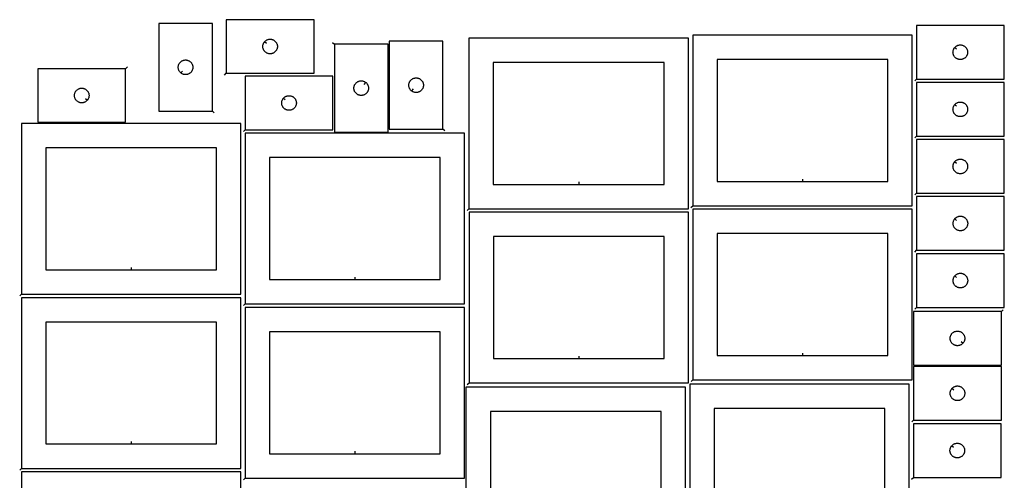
# Model space of a CAD drawing. Header units: millimetres. Extents: x 7 to 1243, y 8 to 2491.
# Tile 3 of 3: x 8 to 1219, y 1924 to 2491. Entities that reach past the tile are written whole.
import ezdxf

# ---------------------------------------------------------------- set-up
doc = ezdxf.new("R2010")
doc.units = ezdxf.units.MM
doc.layers.add('CUT', color=7, linetype='CONTINUOUS', true_color=0x000000)
doc.layers.add('LEADIN', color=1, linetype='CONTINUOUS', true_color=0xff0000)

msp = doc.modelspace()

# ---------------------------------------------------------------- linework, layer by layer
at = {"layer": 'CUT'}
for points in [[(245.12213, 2378.590845), (245.12213, 2486.590845), (179.12213, 2486.590845), (179.12213, 2378.590845)], [(262.137595, 2425.1839), (370.137595, 2425.1839), (370.137595, 2491.1839), (262.137595, 2491.1839)], [(1111.032706, 2418.123597), (1219.032706, 2418.123597), (1219.032706, 2484.123597), (1111.032706, 2484.123597)], [(835.858459, 2262.080063), (1105.858459, 2262.080063), (1105.858459, 2472.080063), (835.858459, 2472.080063)], [(309.184226, 2463.890382), (309.371037, 2464.118012), (309.773634, 2464.547861), (310.203483, 2464.950458), (310.658742, 2465.32408), (311.137463, 2465.667126), (311.637595, 2465.978129), (312.156997, 2466.255755), (312.693444, 2466.498816), (313.24464, 2466.706271), (313.808224, 2466.877232), (314.381782, 2467.010967), (314.962859, 2467.106904), (315.548967, 2467.16463), (316.137595, 2467.1839), (316.726223, 2467.16463), (317.312331, 2467.106904), (317.893408, 2467.010967), (318.466966, 2466.877232), (319.03055, 2466.706271), (319.581746, 2466.498816), (320.118193, 2466.255755), (320.637595, 2465.978129), (321.137727, 2465.667126), (321.616448, 2465.32408), (322.071707, 2464.950458), (322.501556, 2464.547861), (322.904153, 2464.118012), (323.277775, 2463.662753), (323.620821, 2463.184032), (323.931824, 2462.6839), (324.20945, 2462.164498), (324.452511, 2461.628051), (324.659966, 2461.076855), (324.830927, 2460.513271), (324.964662, 2459.939713), (325.060599, 2459.358636), (325.118325, 2458.772528), (325.137595, 2458.1839), (325.118325, 2457.595272), (325.060599, 2457.009164), (324.964662, 2456.428087), (324.830927, 2455.854528), (324.659966, 2455.290945), (324.452511, 2454.739749), (324.20945, 2454.203302), (323.931824, 2453.6839), (323.620821, 2453.183768), (323.277775, 2452.705047), (322.904153, 2452.249788), (322.501556, 2451.819939), (322.071707, 2451.417342), (321.616448, 2451.04372), (321.137727, 2450.700673), (320.637595, 2450.389671), (320.118193, 2450.112045), (319.581746, 2449.868984), (319.03055, 2449.661529), (318.466966, 2449.490567), (317.893408, 2449.356832), (317.312331, 2449.260896), (316.726223, 2449.20317), (316.137595, 2449.1839), (315.548967, 2449.20317), (314.962859, 2449.260896), (314.381782, 2449.356832), (313.808224, 2449.490567), (313.24464, 2449.661529), (312.693444, 2449.868984), (312.156997, 2450.112045), (311.637595, 2450.389671), (311.137463, 2450.700673), (310.658742, 2451.04372), (310.203483, 2451.417342), (309.773634, 2451.819939), (309.371037, 2452.249788), (308.997415, 2452.705047), (308.654368, 2453.183768), (308.343366, 2453.6839), (308.06574, 2454.203302), (307.822679, 2454.739749), (307.615224, 2455.290945), (307.444262, 2455.854528), (307.310527, 2456.428087), (307.214591, 2457.009164), (307.156865, 2457.595272), (307.137595, 2458.1839), (307.156865, 2458.772528), (307.214591, 2459.358636), (307.310527, 2459.939713), (307.444262, 2460.513271), (307.615224, 2461.076855), (307.822679, 2461.628051), (308.06574, 2462.164498), (308.343366, 2462.6839), (308.654368, 2463.184032), (308.997415, 2463.662753)], [(395.200555, 2460.937537), (395.200555, 2352.937537), (461.200555, 2352.937537), (461.200555, 2460.937537)], [(528.721556, 2356.559107), (528.721556, 2464.559107), (462.721556, 2464.559107), (462.721556, 2356.559107)], [(560.680084, 2258.484604), (830.680084, 2258.484604), (830.680084, 2468.484604), (560.680084, 2468.484604)], [(1158.079337, 2456.83008), (1158.266148, 2457.057709), (1158.668745, 2457.487558), (1159.098594, 2457.890155), (1159.553853, 2458.263777), (1160.032574, 2458.606824), (1160.532706, 2458.917826), (1161.052108, 2459.195452), (1161.588555, 2459.438513), (1162.139751, 2459.645968), (1162.703335, 2459.81693), (1163.276893, 2459.950665), (1163.85797, 2460.046601), (1164.444078, 2460.104327), (1165.032706, 2460.123597), (1165.621334, 2460.104327), (1166.207442, 2460.046601), (1166.788519, 2459.950665), (1167.362077, 2459.81693), (1167.925661, 2459.645968), (1168.476857, 2459.438513), (1169.013304, 2459.195452), (1169.532706, 2458.917826), (1170.032838, 2458.606824), (1170.511559, 2458.263777), (1170.966818, 2457.890155), (1171.396667, 2457.487558), (1171.799264, 2457.057709), (1172.172886, 2456.60245), (1172.515933, 2456.123729), (1172.826935, 2455.623597), (1173.104561, 2455.104195), (1173.347622, 2454.567748), (1173.555077, 2454.016552), (1173.726038, 2453.452969), (1173.859774, 2452.87941), (1173.95571, 2452.298333), (1174.013436, 2451.712225), (1174.032706, 2451.123597), (1174.013436, 2450.534969), (1173.95571, 2449.948861), (1173.859774, 2449.367784), (1173.726038, 2448.794226), (1173.555077, 2448.230642), (1173.347622, 2447.679446), (1173.104561, 2447.142999), (1172.826935, 2446.623597), (1172.515933, 2446.123465), (1172.172886, 2445.644744), (1171.799264, 2445.189485), (1171.396667, 2444.759636), (1170.966818, 2444.357039), (1170.511559, 2443.983417), (1170.032838, 2443.640371), (1169.532706, 2443.329369), (1169.013304, 2443.051742), (1168.476857, 2442.808681), (1167.925661, 2442.601226), (1167.362077, 2442.430265), (1166.788519, 2442.29653), (1166.207442, 2442.200593), (1165.621334, 2442.142867), (1165.032706, 2442.123597), (1164.444078, 2442.142867), (1163.85797, 2442.200593), (1163.276893, 2442.29653), (1162.703335, 2442.430265), (1162.139751, 2442.601226), (1161.588555, 2442.808681), (1161.052108, 2443.051742), (1160.532706, 2443.329369), (1160.032574, 2443.640371), (1159.553853, 2443.983417), (1159.098594, 2444.357039), (1158.668745, 2444.759636), (1158.266148, 2445.189485), (1157.892526, 2445.644744), (1157.549479, 2446.123465), (1157.238477, 2446.623597), (1156.960851, 2447.142999), (1156.71779, 2447.679446), (1156.510335, 2448.230642), (1156.339374, 2448.794226), (1156.205638, 2449.367784), (1156.109702, 2449.948861), (1156.051976, 2450.534969), (1156.032706, 2451.123597), (1156.051976, 2451.712225), (1156.109702, 2452.298333), (1156.205638, 2452.87941), (1156.339374, 2453.452969), (1156.510335, 2454.016552), (1156.71779, 2454.567748), (1156.960851, 2455.104195), (1157.238477, 2455.623597), (1157.549479, 2456.123729), (1157.892526, 2456.60245)], [(206.415647, 2425.637476), (206.188017, 2425.824287), (205.758169, 2426.226884), (205.355571, 2426.656732), (204.98195, 2427.111992), (204.638903, 2427.590713), (204.327901, 2428.090845), (204.050275, 2428.610247), (203.807214, 2429.146694), (203.599759, 2429.69789), (203.428797, 2430.261473), (203.295062, 2430.835032), (203.199126, 2431.416109), (203.141399, 2432.002217), (203.12213, 2432.590845), (203.141399, 2433.179473), (203.199126, 2433.765581), (203.295062, 2434.346658), (203.428797, 2434.920216), (203.599759, 2435.4838), (203.807214, 2436.034996), (204.050275, 2436.571443), (204.327901, 2437.090845), (204.638903, 2437.590977), (204.98195, 2438.069698), (205.355571, 2438.524957), (205.758169, 2438.954806), (206.188017, 2439.357403), (206.643277, 2439.731025), (207.121998, 2440.074071), (207.62213, 2440.385073), (208.141532, 2440.662699), (208.677979, 2440.905761), (209.229175, 2441.113216), (209.792758, 2441.284177), (210.366317, 2441.417912), (210.947394, 2441.513849), (211.533502, 2441.571575), (212.12213, 2441.590845), (212.710758, 2441.571575), (213.296865, 2441.513849), (213.877943, 2441.417912), (214.451501, 2441.284177), (215.015085, 2441.113216), (215.566281, 2440.905761), (216.102728, 2440.662699), (216.62213, 2440.385073), (217.122262, 2440.074071), (217.600983, 2439.731025), (218.056242, 2439.357403), (218.486091, 2438.954806), (218.888688, 2438.524957), (219.26231, 2438.069698), (219.605356, 2437.590977), (219.916358, 2437.090845), (220.193984, 2436.571443), (220.437046, 2436.034996), (220.644501, 2435.4838), (220.815462, 2434.920216), (220.949197, 2434.346658), (221.045133, 2433.765581), (221.10286, 2433.179473), (221.12213, 2432.590845), (221.10286, 2432.002217), (221.045133, 2431.416109), (220.949197, 2430.835032), (220.815462, 2430.261473), (220.644501, 2429.69789), (220.437046, 2429.146694), (220.193984, 2428.610247), (219.916358, 2428.090845), (219.605356, 2427.590713), (219.26231, 2427.111992), (218.888688, 2426.656732), (218.486091, 2426.226884), (218.056242, 2425.824287), (217.600983, 2425.450665), (217.122262, 2425.107618), (216.62213, 2424.796616), (216.102728, 2424.51899), (215.566281, 2424.275929), (215.015085, 2424.068474), (214.451501, 2423.897512), (213.877943, 2423.763777), (213.296865, 2423.667841), (212.710758, 2423.610114), (212.12213, 2423.590845), (211.533502, 2423.610114), (210.947394, 2423.667841), (210.366317, 2423.763777), (209.792758, 2423.897512), (209.229175, 2424.068474), (208.677979, 2424.275929), (208.141532, 2424.51899), (207.62213, 2424.796616), (207.121998, 2425.107618), (206.643277, 2425.450665)], [(695.680084, 2288.484604), (800.680084, 2288.484604), (800.680084, 2438.484604), (590.680084, 2438.484604), (590.680084, 2288.484604)], [(970.858459, 2292.080063), (1075.858459, 2292.080063), (1075.858459, 2442.080063), (865.858459, 2442.080063), (865.858459, 2292.080063)], [(138.474339, 2430.887211), (30.474339, 2430.887211), (30.474339, 2364.887211), (138.474339, 2364.887211)], [(285.419089, 2355.670716), (393.419089, 2355.670716), (393.419089, 2421.670716), (285.419089, 2421.670716)], [(433.907038, 2413.890906), (434.134668, 2413.704095), (434.564516, 2413.301498), (434.967113, 2412.871649), (435.340735, 2412.41639), (435.683782, 2411.937669), (435.994784, 2411.437537), (436.27241, 2410.918135), (436.515471, 2410.381688), (436.722926, 2409.830492), (436.893888, 2409.266908), (437.027623, 2408.69335), (437.123559, 2408.112273), (437.181286, 2407.526165), (437.200555, 2406.937537), (437.181286, 2406.348909), (437.123559, 2405.762801), (437.027623, 2405.181724), (436.893888, 2404.608165), (436.722926, 2404.044582), (436.515471, 2403.493386), (436.27241, 2402.956939), (435.994784, 2402.437537), (435.683782, 2401.937405), (435.340735, 2401.458684), (434.967113, 2401.003425), (434.564516, 2400.573576), (434.134668, 2400.170979), (433.679408, 2399.797357), (433.200687, 2399.45431), (432.700555, 2399.143308), (432.181153, 2398.865682), (431.644706, 2398.622621), (431.09351, 2398.415166), (430.529927, 2398.244204), (429.956368, 2398.110469), (429.375291, 2398.014533), (428.789183, 2397.956807), (428.200555, 2397.937537), (427.611927, 2397.956807), (427.025819, 2398.014533), (426.444742, 2398.110469), (425.871184, 2398.244204), (425.3076, 2398.415166), (424.756404, 2398.622621), (424.219957, 2398.865682), (423.700555, 2399.143308), (423.200423, 2399.45431), (422.721702, 2399.797357), (422.266443, 2400.170979), (421.836594, 2400.573576), (421.433997, 2401.003425), (421.060375, 2401.458684), (420.717329, 2401.937405), (420.406327, 2402.437537), (420.128701, 2402.956939), (419.885639, 2403.493386), (419.678184, 2404.044582), (419.507223, 2404.608165), (419.373488, 2405.181724), (419.277551, 2405.762801), (419.219825, 2406.348909), (419.200555, 2406.937537), (419.219825, 2407.526165), (419.277551, 2408.112273), (419.373488, 2408.69335), (419.507223, 2409.266908), (419.678184, 2409.830492), (419.885639, 2410.381688), (420.128701, 2410.918135), (420.406327, 2411.437537), (420.717329, 2411.937669), (421.060375, 2412.41639), (421.433997, 2412.871649), (421.836594, 2413.301498), (422.266443, 2413.704095), (422.721702, 2414.077717), (423.200423, 2414.420763), (423.700555, 2414.731766), (424.219957, 2415.009392), (424.756404, 2415.252453), (425.3076, 2415.459908), (425.871184, 2415.630869), (426.444742, 2415.764604), (427.025819, 2415.860541), (427.611927, 2415.918267), (428.200555, 2415.937537), (428.789183, 2415.918267), (429.375291, 2415.860541), (429.956368, 2415.764604), (430.529927, 2415.630869), (431.09351, 2415.459908), (431.644706, 2415.252453), (432.181153, 2415.009392), (432.700555, 2414.731766), (433.200687, 2414.420763), (433.679408, 2414.077717)], [(490.015073, 2403.605737), (489.787444, 2403.792548), (489.357595, 2404.195145), (488.954998, 2404.624994), (488.581376, 2405.080254), (488.23833, 2405.558974), (487.927327, 2406.059107), (487.649701, 2406.578508), (487.40664, 2407.114956), (487.199185, 2407.666151), (487.028224, 2408.229735), (486.894488, 2408.803294), (486.798552, 2409.384371), (486.740826, 2409.970478), (486.721556, 2410.559107), (486.740826, 2411.147735), (486.798552, 2411.733842), (486.894488, 2412.314919), (487.028224, 2412.888478), (487.199185, 2413.452062), (487.40664, 2414.003257), (487.649701, 2414.539705), (487.927327, 2415.059107), (488.23833, 2415.559239), (488.581376, 2416.037959), (488.954998, 2416.493219), (489.357595, 2416.923068), (489.787444, 2417.325665), (490.242703, 2417.699287), (490.721424, 2418.042333), (491.221556, 2418.353335), (491.740958, 2418.630961), (492.277405, 2418.874022), (492.828601, 2419.081478), (493.392185, 2419.252439), (493.965743, 2419.386174), (494.54682, 2419.48211), (495.132928, 2419.539837), (495.721556, 2419.559107), (496.310184, 2419.539837), (496.896292, 2419.48211), (497.477369, 2419.386174), (498.050927, 2419.252439), (498.614511, 2419.081478), (499.165707, 2418.874022), (499.702154, 2418.630961), (500.221556, 2418.353335), (500.721688, 2418.042333), (501.200409, 2417.699287), (501.655668, 2417.325665), (502.085517, 2416.923068), (502.488114, 2416.493219), (502.861736, 2416.037959), (503.204783, 2415.559239), (503.515785, 2415.059107), (503.793411, 2414.539705), (504.036472, 2414.003257), (504.243927, 2413.452062), (504.414888, 2412.888478), (504.548624, 2412.314919), (504.64456, 2411.733842), (504.702286, 2411.147735), (504.721556, 2410.559107), (504.702286, 2409.970478), (504.64456, 2409.384371), (504.548624, 2408.803294), (504.414888, 2408.229735), (504.243927, 2407.666151), (504.036472, 2407.114956), (503.793411, 2406.578508), (503.515785, 2406.059107), (503.204783, 2405.558974), (502.861736, 2405.080254), (502.488114, 2404.624994), (502.085517, 2404.195145), (501.655668, 2403.792548), (501.200409, 2403.418926), (500.721688, 2403.07588), (500.221556, 2402.764878), (499.702154, 2402.487252), (499.165707, 2402.244191), (498.614511, 2402.036735), (498.050927, 2401.865774), (497.477369, 2401.732039), (496.896292, 2401.636103), (496.310184, 2401.578376), (495.721556, 2401.559107), (495.132928, 2401.578376), (494.54682, 2401.636103), (493.965743, 2401.732039), (493.392185, 2401.865774), (492.828601, 2402.036735), (492.277405, 2402.244191), (491.740958, 2402.487252), (491.221556, 2402.764878), (490.721424, 2403.07588), (490.242703, 2403.418926)], [(1111.032706, 2347.849183), (1219.032706, 2347.849183), (1219.032706, 2413.849183), (1111.032706, 2413.849183)], [(91.427708, 2392.180728), (91.240898, 2391.953099), (90.8383, 2391.52325), (90.408452, 2391.120653), (89.953192, 2390.747031), (89.474471, 2390.403984), (88.974339, 2390.092982), (88.454938, 2389.815356), (87.91849, 2389.572295), (87.367294, 2389.36484), (86.803711, 2389.193879), (86.230152, 2389.060143), (85.649075, 2388.964207), (85.062967, 2388.906481), (84.474339, 2388.887211), (83.885711, 2388.906481), (83.299604, 2388.964207), (82.718526, 2389.060143), (82.144968, 2389.193879), (81.581384, 2389.36484), (81.030188, 2389.572295), (80.493741, 2389.815356), (79.974339, 2390.092982), (79.474207, 2390.403984), (78.995486, 2390.747031), (78.540227, 2391.120653), (78.110378, 2391.52325), (77.707781, 2391.953099), (77.334159, 2392.408358), (76.991113, 2392.887079), (76.680111, 2393.387211), (76.402485, 2393.906613), (76.159424, 2394.44306), (75.951968, 2394.994256), (75.781007, 2395.55784), (75.647272, 2396.131398), (75.551336, 2396.712475), (75.493609, 2397.298583), (75.474339, 2397.887211), (75.493609, 2398.475839), (75.551336, 2399.061947), (75.647272, 2399.643024), (75.781007, 2400.216582), (75.951968, 2400.780166), (76.159424, 2401.331362), (76.402485, 2401.867809), (76.680111, 2402.387211), (76.991113, 2402.887343), (77.334159, 2403.366064), (77.707781, 2403.821323), (78.110378, 2404.251172), (78.540227, 2404.653769), (78.995486, 2405.027391), (79.474207, 2405.370437), (79.974339, 2405.68144), (80.493741, 2405.959066), (81.030188, 2406.202127), (81.581384, 2406.409582), (82.144968, 2406.580543), (82.718526, 2406.714279), (83.299604, 2406.810215), (83.885711, 2406.867941), (84.474339, 2406.887211), (85.062967, 2406.867941), (85.649075, 2406.810215), (86.230152, 2406.714279), (86.803711, 2406.580543), (87.367294, 2406.409582), (87.91849, 2406.202127), (88.454938, 2405.959066), (88.974339, 2405.68144), (89.474471, 2405.370437), (89.953192, 2405.027391), (90.408452, 2404.653769), (90.8383, 2404.251172), (91.240898, 2403.821323), (91.614519, 2403.366064), (91.957566, 2402.887343), (92.268568, 2402.387211), (92.546194, 2401.867809), (92.789255, 2401.331362), (92.99671, 2400.780166), (93.167672, 2400.216582), (93.301407, 2399.643024), (93.397343, 2399.061947), (93.45507, 2398.475839), (93.474339, 2397.887211), (93.45507, 2397.298583), (93.397343, 2396.712475), (93.301407, 2396.131398), (93.167672, 2395.55784), (92.99671, 2394.994256), (92.789255, 2394.44306), (92.546194, 2393.906613), (92.268568, 2393.387211), (91.957566, 2392.887079), (91.614519, 2392.408358)], [(332.46572, 2394.377199), (332.652531, 2394.604829), (333.055128, 2395.034677), (333.484977, 2395.437275), (333.940236, 2395.810896), (334.418957, 2396.153943), (334.919089, 2396.464945), (335.438491, 2396.742571), (335.974938, 2396.985632), (336.526134, 2397.193087), (337.089718, 2397.364049), (337.663276, 2397.497784), (338.244353, 2397.59372), (338.830461, 2397.651447), (339.419089, 2397.670716), (340.007717, 2397.651447), (340.593825, 2397.59372), (341.174902, 2397.497784), (341.74846, 2397.364049), (342.312044, 2397.193087), (342.86324, 2396.985632), (343.399687, 2396.742571), (343.919089, 2396.464945), (344.419221, 2396.153943), (344.897942, 2395.810896), (345.353201, 2395.437275), (345.78305, 2395.034677), (346.185647, 2394.604829), (346.559269, 2394.149569), (346.902316, 2393.670848), (347.213318, 2393.170716), (347.490944, 2392.651315), (347.734005, 2392.114867), (347.94146, 2391.563671), (348.112422, 2391.000088), (348.246157, 2390.426529), (348.342093, 2389.845452), (348.399819, 2389.259344), (348.419089, 2388.670716), (348.399819, 2388.082088), (348.342093, 2387.495981), (348.246157, 2386.914903), (348.112422, 2386.341345), (347.94146, 2385.777761), (347.734005, 2385.226565), (347.490944, 2384.690118), (347.213318, 2384.170716), (346.902316, 2383.670584), (346.559269, 2383.191863), (346.185647, 2382.736604), (345.78305, 2382.306755), (345.353201, 2381.904158), (344.897942, 2381.530536), (344.419221, 2381.18749), (343.919089, 2380.876488), (343.399687, 2380.598862), (342.86324, 2380.3558), (342.312044, 2380.148345), (341.74846, 2379.977384), (341.174902, 2379.843649), (340.593825, 2379.747713), (340.007717, 2379.689986), (339.419089, 2379.670716), (338.830461, 2379.689986), (338.244353, 2379.747713), (337.663276, 2379.843649), (337.089718, 2379.977384), (336.526134, 2380.148345), (335.974938, 2380.3558), (335.438491, 2380.598862), (334.919089, 2380.876488), (334.418957, 2381.18749), (333.940236, 2381.530536), (333.484977, 2381.904158), (333.055128, 2382.306755), (332.652531, 2382.736604), (332.278909, 2383.191863), (331.935863, 2383.670584), (331.62486, 2384.170716), (331.347234, 2384.690118), (331.104173, 2385.226565), (330.896718, 2385.777761), (330.725757, 2386.341345), (330.592022, 2386.914903), (330.496085, 2387.495981), (330.438359, 2388.082088), (330.419089, 2388.670716), (330.438359, 2389.259344), (330.496085, 2389.845452), (330.592022, 2390.426529), (330.725757, 2391.000088), (330.896718, 2391.563671), (331.104173, 2392.114867), (331.347234, 2392.651315), (331.62486, 2393.170716), (331.935863, 2393.670848), (332.278909, 2394.149569)], [(1158.079337, 2386.555666), (1158.266148, 2386.783295), (1158.668745, 2387.213144), (1159.098594, 2387.615741), (1159.553853, 2387.989363), (1160.032574, 2388.33241), (1160.532706, 2388.643412), (1161.052108, 2388.921038), (1161.588555, 2389.164099), (1162.139751, 2389.371554), (1162.703335, 2389.542516), (1163.276893, 2389.676251), (1163.85797, 2389.772187), (1164.444078, 2389.829913), (1165.032706, 2389.849183), (1165.621334, 2389.829913), (1166.207442, 2389.772187), (1166.788519, 2389.676251), (1167.362077, 2389.542516), (1167.925661, 2389.371554), (1168.476857, 2389.164099), (1169.013304, 2388.921038), (1169.532706, 2388.643412), (1170.032838, 2388.33241), (1170.511559, 2387.989363), (1170.966818, 2387.615741), (1171.396667, 2387.213144), (1171.799264, 2386.783295), (1172.172886, 2386.328036), (1172.515933, 2385.849315), (1172.826935, 2385.349183), (1173.104561, 2384.829781), (1173.347622, 2384.293334), (1173.555077, 2383.742138), (1173.726038, 2383.178554), (1173.859774, 2382.604996), (1173.95571, 2382.023919), (1174.013436, 2381.437811), (1174.032706, 2380.849183), (1174.013436, 2380.260555), (1173.95571, 2379.674447), (1173.859774, 2379.09337), (1173.726038, 2378.519812), (1173.555077, 2377.956228), (1173.347622, 2377.405032), (1173.104561, 2376.868585), (1172.826935, 2376.349183), (1172.515933, 2375.849051), (1172.172886, 2375.37033), (1171.799264, 2374.915071), (1171.396667, 2374.485222), (1170.966818, 2374.082625), (1170.511559, 2373.709003), (1170.032838, 2373.365957), (1169.532706, 2373.054954), (1169.013304, 2372.777328), (1168.476857, 2372.534267), (1167.925661, 2372.326812), (1167.362077, 2372.155851), (1166.788519, 2372.022116), (1166.207442, 2371.926179), (1165.621334, 2371.868453), (1165.032706, 2371.849183), (1164.444078, 2371.868453), (1163.85797, 2371.926179), (1163.276893, 2372.022116), (1162.703335, 2372.155851), (1162.139751, 2372.326812), (1161.588555, 2372.534267), (1161.052108, 2372.777328), (1160.532706, 2373.054954), (1160.032574, 2373.365957), (1159.553853, 2373.709003), (1159.098594, 2374.082625), (1158.668745, 2374.485222), (1158.266148, 2374.915071), (1157.892526, 2375.37033), (1157.549479, 2375.849051), (1157.238477, 2376.349183), (1156.960851, 2376.868585), (1156.71779, 2377.405032), (1156.510335, 2377.956228), (1156.339374, 2378.519812), (1156.205638, 2379.09337), (1156.109702, 2379.674447), (1156.051976, 2380.260555), (1156.032706, 2380.849183), (1156.051976, 2381.437811), (1156.109702, 2382.023919), (1156.205638, 2382.604996), (1156.339374, 2383.178554), (1156.510335, 2383.742138), (1156.71779, 2384.293334), (1156.960851, 2384.829781), (1157.238477, 2385.349183), (1157.549479, 2385.849315), (1157.892526, 2386.328036)], [(10.276703, 2153.371811), (280.276703, 2153.371811), (280.276703, 2363.371811), (10.276703, 2363.371811)], [(285.419098, 2141.396469), (555.419098, 2141.396469), (555.419098, 2351.396469), (285.419098, 2351.396469)], [(1111.032706, 2277.574769), (1219.032706, 2277.574769), (1219.032706, 2343.574769), (1111.032706, 2343.574769)], [(145.276703, 2183.371811), (250.276703, 2183.371811), (250.276703, 2333.371811), (40.276703, 2333.371811), (40.276703, 2183.371811)], [(420.419098, 2171.396469), (525.419098, 2171.396469), (525.419098, 2321.396469), (315.419098, 2321.396469), (315.419098, 2171.396469)], [(1158.079337, 2316.281252), (1158.266148, 2316.508881), (1158.668745, 2316.93873), (1159.098594, 2317.341327), (1159.553853, 2317.714949), (1160.032574, 2318.057996), (1160.532706, 2318.368998), (1161.052108, 2318.646624), (1161.588555, 2318.889685), (1162.139751, 2319.09714), (1162.703335, 2319.268101), (1163.276893, 2319.401837), (1163.85797, 2319.497773), (1164.444078, 2319.555499), (1165.032706, 2319.574769), (1165.621334, 2319.555499), (1166.207442, 2319.497773), (1166.788519, 2319.401837), (1167.362077, 2319.268101), (1167.925661, 2319.09714), (1168.476857, 2318.889685), (1169.013304, 2318.646624), (1169.532706, 2318.368998), (1170.032838, 2318.057996), (1170.511559, 2317.714949), (1170.966818, 2317.341327), (1171.396667, 2316.93873), (1171.799264, 2316.508881), (1172.172886, 2316.053622), (1172.515933, 2315.574901), (1172.826935, 2315.074769), (1173.104561, 2314.555367), (1173.347622, 2314.01892), (1173.555077, 2313.467724), (1173.726038, 2312.90414), (1173.859774, 2312.330582), (1173.95571, 2311.749505), (1174.013436, 2311.163397), (1174.032706, 2310.574769), (1174.013436, 2309.986141), (1173.95571, 2309.400033), (1173.859774, 2308.818956), (1173.726038, 2308.245398), (1173.555077, 2307.681814), (1173.347622, 2307.130618), (1173.104561, 2306.594171), (1172.826935, 2306.074769), (1172.515933, 2305.574637), (1172.172886, 2305.095916), (1171.799264, 2304.640657), (1171.396667, 2304.210808), (1170.966818, 2303.808211), (1170.511559, 2303.434589), (1170.032838, 2303.091543), (1169.532706, 2302.78054), (1169.013304, 2302.502914), (1168.476857, 2302.259853), (1167.925661, 2302.052398), (1167.362077, 2301.881437), (1166.788519, 2301.747702), (1166.207442, 2301.651765), (1165.621334, 2301.594039), (1165.032706, 2301.574769), (1164.444078, 2301.594039), (1163.85797, 2301.651765), (1163.276893, 2301.747702), (1162.703335, 2301.881437), (1162.139751, 2302.052398), (1161.588555, 2302.259853), (1161.052108, 2302.502914), (1160.532706, 2302.78054), (1160.032574, 2303.091543), (1159.553853, 2303.434589), (1159.098594, 2303.808211), (1158.668745, 2304.210808), (1158.266148, 2304.640657), (1157.892526, 2305.095916), (1157.549479, 2305.574637), (1157.238477, 2306.074769), (1156.960851, 2306.594171), (1156.71779, 2307.130618), (1156.510335, 2307.681814), (1156.339374, 2308.245398), (1156.205638, 2308.818956), (1156.109702, 2309.400033), (1156.051976, 2309.986141), (1156.032706, 2310.574769), (1156.051976, 2311.163397), (1156.109702, 2311.749505), (1156.205638, 2312.330582), (1156.339374, 2312.90414), (1156.510335, 2313.467724), (1156.71779, 2314.01892), (1156.960851, 2314.555367), (1157.238477, 2315.074769), (1157.549479, 2315.574901), (1157.892526, 2316.053622)], [(1111.14318, 2207.404847), (1219.14318, 2207.404847), (1219.14318, 2273.404847), (1111.14318, 2273.404847)], [(560.814422, 2044.287582), (830.814422, 2044.287582), (830.814422, 2254.287582), (560.814422, 2254.287582)], [(835.992798, 2047.883041), (1105.992798, 2047.883041), (1105.992798, 2257.883041), (835.992798, 2257.883041)], [(1158.18981, 2246.11133), (1158.376621, 2246.338959), (1158.779219, 2246.768808), (1159.209067, 2247.171405), (1159.664327, 2247.545027), (1160.143048, 2247.888074), (1160.64318, 2248.199076), (1161.162581, 2248.476702), (1161.699029, 2248.719763), (1162.250224, 2248.927218), (1162.813808, 2249.09818), (1163.387367, 2249.231915), (1163.968444, 2249.327851), (1164.554551, 2249.385577), (1165.14318, 2249.404847), (1165.731808, 2249.385577), (1166.317915, 2249.327851), (1166.898993, 2249.231915), (1167.472551, 2249.09818), (1168.036135, 2248.927218), (1168.587331, 2248.719763), (1169.123778, 2248.476702), (1169.64318, 2248.199076), (1170.143312, 2247.888074), (1170.622033, 2247.545027), (1171.077292, 2247.171405), (1171.507141, 2246.768808), (1171.909738, 2246.338959), (1172.28336, 2245.8837), (1172.626406, 2245.404979), (1172.937408, 2244.904847), (1173.215034, 2244.385445), (1173.458095, 2243.848998), (1173.665551, 2243.297802), (1173.836512, 2242.734219), (1173.970247, 2242.16066), (1174.066183, 2241.579583), (1174.12391, 2240.993475), (1174.14318, 2240.404847), (1174.12391, 2239.816219), (1174.066183, 2239.230111), (1173.970247, 2238.649034), (1173.836512, 2238.075476), (1173.665551, 2237.511892), (1173.458095, 2236.960696), (1173.215034, 2236.424249), (1172.937408, 2235.904847), (1172.626406, 2235.404715), (1172.28336, 2234.925994), (1171.909738, 2234.470735), (1171.507141, 2234.040886), (1171.077292, 2233.638289), (1170.622033, 2233.264667), (1170.143312, 2232.921621), (1169.64318, 2232.610619), (1169.123778, 2232.332992), (1168.587331, 2232.089931), (1168.036135, 2231.882476), (1167.472551, 2231.711515), (1166.898993, 2231.57778), (1166.317915, 2231.481843), (1165.731808, 2231.424117), (1165.14318, 2231.404847), (1164.554551, 2231.424117), (1163.968444, 2231.481843), (1163.387367, 2231.57778), (1162.813808, 2231.711515), (1162.250224, 2231.882476), (1161.699029, 2232.089931), (1161.162581, 2232.332992), (1160.64318, 2232.610619), (1160.143048, 2232.921621), (1159.664327, 2233.264667), (1159.209067, 2233.638289), (1158.779219, 2234.040886), (1158.376621, 2234.470735), (1158.003, 2234.925994), (1157.659953, 2235.404715), (1157.348951, 2235.904847), (1157.071325, 2236.424249), (1156.828264, 2236.960696), (1156.620808, 2237.511892), (1156.449847, 2238.075476), (1156.316112, 2238.649034), (1156.220176, 2239.230111), (1156.162449, 2239.816219), (1156.14318, 2240.404847), (1156.162449, 2240.993475), (1156.220176, 2241.579583), (1156.316112, 2242.16066), (1156.449847, 2242.734219), (1156.620808, 2243.297802), (1156.828264, 2243.848998), (1157.071325, 2244.385445), (1157.348951, 2244.904847), (1157.659953, 2245.404979), (1158.003, 2245.8837)], [(695.814422, 2074.287582), (800.814422, 2074.287582), (800.814422, 2224.287582), (590.814422, 2224.287582), (590.814422, 2074.287582)], [(970.992798, 2077.883041), (1075.992798, 2077.883041), (1075.992798, 2227.883041), (865.992798, 2227.883041), (865.992798, 2077.883041)], [(1111.14318, 2137.130433), (1219.14318, 2137.130433), (1219.14318, 2203.130433), (1111.14318, 2203.130433)], [(1158.18981, 2175.836916), (1158.376621, 2176.064545), (1158.779219, 2176.494394), (1159.209067, 2176.896991), (1159.664327, 2177.270613), (1160.143048, 2177.61366), (1160.64318, 2177.924662), (1161.162581, 2178.202288), (1161.699029, 2178.445349), (1162.250224, 2178.652804), (1162.813808, 2178.823766), (1163.387367, 2178.957501), (1163.968444, 2179.053437), (1164.554551, 2179.111163), (1165.14318, 2179.130433), (1165.731808, 2179.111163), (1166.317915, 2179.053437), (1166.898993, 2178.957501), (1167.472551, 2178.823766), (1168.036135, 2178.652804), (1168.587331, 2178.445349), (1169.123778, 2178.202288), (1169.64318, 2177.924662), (1170.143312, 2177.61366), (1170.622033, 2177.270613), (1171.077292, 2176.896991), (1171.507141, 2176.494394), (1171.909738, 2176.064545), (1172.28336, 2175.609286), (1172.626406, 2175.130565), (1172.937408, 2174.630433), (1173.215034, 2174.111031), (1173.458095, 2173.574584), (1173.665551, 2173.023388), (1173.836512, 2172.459804), (1173.970247, 2171.886246), (1174.066183, 2171.305169), (1174.12391, 2170.719061), (1174.14318, 2170.130433), (1174.12391, 2169.541805), (1174.066183, 2168.955697), (1173.970247, 2168.37462), (1173.836512, 2167.801062), (1173.665551, 2167.237478), (1173.458095, 2166.686282), (1173.215034, 2166.149835), (1172.937408, 2165.630433), (1172.626406, 2165.130301), (1172.28336, 2164.65158), (1171.909738, 2164.196321), (1171.507141, 2163.766472), (1171.077292, 2163.363875), (1170.622033, 2162.990253), (1170.143312, 2162.647207), (1169.64318, 2162.336204), (1169.123778, 2162.058578), (1168.587331, 2161.815517), (1168.036135, 2161.608062), (1167.472551, 2161.437101), (1166.898993, 2161.303366), (1166.317915, 2161.207429), (1165.731808, 2161.149703), (1165.14318, 2161.130433), (1164.554551, 2161.149703), (1163.968444, 2161.207429), (1163.387367, 2161.303366), (1162.813808, 2161.437101), (1162.250224, 2161.608062), (1161.699029, 2161.815517), (1161.162581, 2162.058578), (1160.64318, 2162.336204), (1160.143048, 2162.647207), (1159.664327, 2162.990253), (1159.209067, 2163.363875), (1158.779219, 2163.766472), (1158.376621, 2164.196321), (1158.003, 2164.65158), (1157.659953, 2165.130301), (1157.348951, 2165.630433), (1157.071325, 2166.149835), (1156.828264, 2166.686282), (1156.620808, 2167.237478), (1156.449847, 2167.801062), (1156.316112, 2168.37462), (1156.220176, 2168.955697), (1156.162449, 2169.541805), (1156.14318, 2170.130433), (1156.162449, 2170.719061), (1156.220176, 2171.305169), (1156.316112, 2171.886246), (1156.449847, 2172.459804), (1156.620808, 2173.023388), (1156.828264, 2173.574584), (1157.071325, 2174.111031), (1157.348951, 2174.630433), (1157.659953, 2175.130565), (1158.003, 2175.609286)], [(10.276703, 1939.069687), (280.276703, 1939.069687), (280.276703, 2149.069687), (10.276703, 2149.069687)], [(285.419098, 1927.094467), (555.419098, 1927.094467), (555.419098, 2137.094467), (285.419098, 2137.094467)], [(1215.521733, 2131.978764), (1107.521733, 2131.978764), (1107.521733, 2065.978764), (1215.521733, 2065.978764)], [(145.276703, 1969.069687), (250.276703, 1969.069687), (250.276703, 2119.069687), (40.276703, 2119.069687), (40.276703, 1969.069687)], [(1168.475102, 2093.272281), (1168.288291, 2093.044651), (1167.885694, 2092.614803), (1167.455845, 2092.212205), (1167.000586, 2091.838584), (1166.521865, 2091.495537), (1166.021733, 2091.184535), (1165.502331, 2090.906909), (1164.965884, 2090.663848), (1164.414688, 2090.456393), (1163.851105, 2090.285431), (1163.277546, 2090.151696), (1162.696469, 2090.05576), (1162.110361, 2089.998033), (1161.521733, 2089.978764), (1160.933105, 2089.998033), (1160.346997, 2090.05576), (1159.76592, 2090.151696), (1159.192362, 2090.285431), (1158.628778, 2090.456393), (1158.077582, 2090.663848), (1157.541135, 2090.906909), (1157.021733, 2091.184535), (1156.521601, 2091.495537), (1156.04288, 2091.838584), (1155.587621, 2092.212205), (1155.157772, 2092.614803), (1154.755175, 2093.044651), (1154.381553, 2093.499911), (1154.038507, 2093.978632), (1153.727504, 2094.478764), (1153.449878, 2094.998166), (1153.206817, 2095.534613), (1152.999362, 2096.085809), (1152.828401, 2096.649392), (1152.694666, 2097.222951), (1152.598729, 2097.804028), (1152.541003, 2098.390136), (1152.521733, 2098.978764), (1152.541003, 2099.567392), (1152.598729, 2100.153499), (1152.694666, 2100.734577), (1152.828401, 2101.308135), (1152.999362, 2101.871719), (1153.206817, 2102.422915), (1153.449878, 2102.959362), (1153.727504, 2103.478764), (1154.038507, 2103.978896), (1154.381553, 2104.457617), (1154.755175, 2104.912876), (1155.157772, 2105.342725), (1155.587621, 2105.745322), (1156.04288, 2106.118944), (1156.521601, 2106.46199), (1157.021733, 2106.772992), (1157.541135, 2107.050618), (1158.077582, 2107.29368), (1158.628778, 2107.501135), (1159.192362, 2107.672096), (1159.76592, 2107.805831), (1160.346997, 2107.901767), (1160.933105, 2107.959494), (1161.521733, 2107.978764), (1162.110361, 2107.959494), (1162.696469, 2107.901767), (1163.277546, 2107.805831), (1163.851105, 2107.672096), (1164.414688, 2107.501135), (1164.965884, 2107.29368), (1165.502331, 2107.050618), (1166.021733, 2106.772992), (1166.521865, 2106.46199), (1167.000586, 2106.118944), (1167.455845, 2105.745322), (1167.885694, 2105.342725), (1168.288291, 2104.912876), (1168.661913, 2104.457617), (1169.00496, 2103.978896), (1169.315962, 2103.478764), (1169.593588, 2102.959362), (1169.836649, 2102.422915), (1170.044104, 2101.871719), (1170.215066, 2101.308135), (1170.348801, 2100.734577), (1170.444737, 2100.153499), (1170.502463, 2099.567392), (1170.521733, 2098.978764), (1170.502463, 2098.390136), (1170.444737, 2097.804028), (1170.348801, 2097.222951), (1170.215066, 2096.649392), (1170.044104, 2096.085809), (1169.836649, 2095.534613), (1169.593588, 2094.998166), (1169.315962, 2094.478764), (1169.00496, 2093.978632), (1168.661913, 2093.499911)], [(420.419098, 1957.094467), (525.419098, 1957.094467), (525.419098, 2107.094467), (315.419098, 2107.094467), (315.419098, 1957.094467)], [(1107.544547, 1998.458192), (1215.544547, 1998.458192), (1215.544547, 2064.458192), (1107.544547, 2064.458192)], [(557.052215, 1829.14061), (827.052215, 1829.14061), (827.052215, 2039.14061), (557.052215, 2039.14061)], [(832.185608, 1832.717026), (1102.185608, 1832.717026), (1102.185608, 2042.717026), (832.185608, 2042.717026)], [(1154.591178, 2037.164674), (1154.777989, 2037.392304), (1155.180586, 2037.822153), (1155.610434, 2038.22475), (1156.065694, 2038.598372), (1156.544415, 2038.941418), (1157.044547, 2039.252421), (1157.563949, 2039.530047), (1158.100396, 2039.773108), (1158.651592, 2039.980563), (1159.215175, 2040.151524), (1159.788734, 2040.285259), (1160.369811, 2040.381196), (1160.955919, 2040.438922), (1161.544547, 2040.458192), (1162.133175, 2040.438922), (1162.719283, 2040.381196), (1163.30036, 2040.285259), (1163.873918, 2040.151524), (1164.437502, 2039.980563), (1164.988698, 2039.773108), (1165.525145, 2039.530047), (1166.044547, 2039.252421), (1166.544679, 2038.941418), (1167.0234, 2038.598372), (1167.478659, 2038.22475), (1167.908508, 2037.822153), (1168.311105, 2037.392304), (1168.684727, 2036.937045), (1169.027773, 2036.458324), (1169.338775, 2035.958192), (1169.616402, 2035.43879), (1169.859463, 2034.902343), (1170.066918, 2034.351147), (1170.237879, 2033.787563), (1170.371614, 2033.214005), (1170.467551, 2032.632928), (1170.525277, 2032.04682), (1170.544547, 2031.458192), (1170.525277, 2030.869564), (1170.467551, 2030.283456), (1170.371614, 2029.702379), (1170.237879, 2029.12882), (1170.066918, 2028.565237), (1169.859463, 2028.014041), (1169.616402, 2027.477594), (1169.338775, 2026.958192), (1169.027773, 2026.45806), (1168.684727, 2025.979339), (1168.311105, 2025.52408), (1167.908508, 2025.094231), (1167.478659, 2024.691634), (1167.0234, 2024.318012), (1166.544679, 2023.974965), (1166.044547, 2023.663963), (1165.525145, 2023.386337), (1164.988698, 2023.143276), (1164.437502, 2022.935821), (1163.873918, 2022.764859), (1163.30036, 2022.631124), (1162.719283, 2022.535188), (1162.133175, 2022.477462), (1161.544547, 2022.458192), (1160.955919, 2022.477462), (1160.369811, 2022.535188), (1159.788734, 2022.631124), (1159.215175, 2022.764859), (1158.651592, 2022.935821), (1158.100396, 2023.143276), (1157.563949, 2023.386337), (1157.044547, 2023.663963), (1156.544415, 2023.974965), (1156.065694, 2024.318012), (1155.610434, 2024.691634), (1155.180586, 2025.094231), (1154.777989, 2025.52408), (1154.404367, 2025.979339), (1154.06132, 2026.45806), (1153.750318, 2026.958192), (1153.472692, 2027.477594), (1153.229631, 2028.014041), (1153.022176, 2028.565237), (1152.851214, 2029.12882), (1152.717479, 2029.702379), (1152.621543, 2030.283456), (1152.563817, 2030.869564), (1152.544547, 2031.458192), (1152.563817, 2032.04682), (1152.621543, 2032.632928), (1152.717479, 2033.214005), (1152.851214, 2033.787563), (1153.022176, 2034.351147), (1153.229631, 2034.902343), (1153.472692, 2035.43879), (1153.750318, 2035.958192), (1154.06132, 2036.458324), (1154.404367, 2036.937045)], [(967.185608, 1862.717026), (1072.185608, 1862.717026), (1072.185608, 2012.717026), (862.185608, 2012.717026), (862.185608, 1862.717026)], [(692.052215, 1859.14061), (797.052215, 1859.14061), (797.052215, 2009.14061), (587.052215, 2009.14061), (587.052215, 1859.14061)], [(1107.3236, 1927.994935), (1215.3236, 1927.994935), (1215.3236, 1993.994935), (1107.3236, 1993.994935)], [(1154.37023, 1966.701418), (1154.557041, 1966.929047), (1154.959639, 1967.358896), (1155.389487, 1967.761493), (1155.844747, 1968.135115), (1156.323467, 1968.478162), (1156.8236, 1968.789164), (1157.343001, 1969.06679), (1157.879449, 1969.309851), (1158.430644, 1969.517306), (1158.994228, 1969.688267), (1159.567787, 1969.822003), (1160.148864, 1969.917939), (1160.734971, 1969.975665), (1161.3236, 1969.994935), (1161.912228, 1969.975665), (1162.498335, 1969.917939), (1163.079412, 1969.822003), (1163.652971, 1969.688267), (1164.216555, 1969.517306), (1164.76775, 1969.309851), (1165.304198, 1969.06679), (1165.8236, 1968.789164), (1166.323732, 1968.478162), (1166.802452, 1968.135115), (1167.257712, 1967.761493), (1167.687561, 1967.358896), (1168.090158, 1966.929047), (1168.46378, 1966.473788), (1168.806826, 1965.995067), (1169.117828, 1965.494935), (1169.395454, 1964.975533), (1169.638515, 1964.439086), (1169.845971, 1963.88789), (1170.016932, 1963.324306), (1170.150667, 1962.750748), (1170.246603, 1962.169671), (1170.30433, 1961.583563), (1170.3236, 1960.994935), (1170.30433, 1960.406307), (1170.246603, 1959.820199), (1170.150667, 1959.239122), (1170.016932, 1958.665564), (1169.845971, 1958.10198), (1169.638515, 1957.550784), (1169.395454, 1957.014337), (1169.117828, 1956.494935), (1168.806826, 1955.994803), (1168.46378, 1955.516082), (1168.090158, 1955.060823), (1167.687561, 1954.630974), (1167.257712, 1954.228377), (1166.802452, 1953.854755), (1166.323732, 1953.511709), (1165.8236, 1953.200706), (1165.304198, 1952.92308), (1164.76775, 1952.680019), (1164.216555, 1952.472564), (1163.652971, 1952.301603), (1163.079412, 1952.167868), (1162.498335, 1952.071931), (1161.912228, 1952.014205), (1161.3236, 1951.994935), (1160.734971, 1952.014205), (1160.148864, 1952.071931), (1159.567787, 1952.167868), (1158.994228, 1952.301603), (1158.430644, 1952.472564), (1157.879449, 1952.680019), (1157.343001, 1952.92308), (1156.8236, 1953.200706), (1156.323467, 1953.511709), (1155.844747, 1953.854755), (1155.389487, 1954.228377), (1154.959639, 1954.630974), (1154.557041, 1955.060823), (1154.183419, 1955.516082), (1153.840373, 1955.994803), (1153.529371, 1956.494935), (1153.251745, 1957.014337), (1153.008684, 1957.550784), (1152.801228, 1958.10198), (1152.630267, 1958.665564), (1152.496532, 1959.239122), (1152.400596, 1959.820199), (1152.342869, 1960.406307), (1152.3236, 1960.994935), (1152.342869, 1961.583563), (1152.400596, 1962.169671), (1152.496532, 1962.750748), (1152.630267, 1963.324306), (1152.801228, 1963.88789), (1153.008684, 1964.439086), (1153.251745, 1964.975533), (1153.529371, 1965.494935), (1153.840373, 1965.995067), (1154.183419, 1966.473788)], [(10.276703, 1724.767807), (280.276703, 1724.767807), (280.276703, 1934.767807), (10.276703, 1934.767807)]]:
    msp.add_lwpolyline(points, close=True, dxfattribs=at)
at = {"layer": 'LEADIN'}
for p, q in [((311.503257, 2461.987203), (309.184226, 2463.890382)), ((393.079235, 2463.058857), (395.200555, 2460.937537)), ((1160.398368, 2454.9269), (1158.079337, 2456.83008)), ((140.59566, 2433.008531), (138.474339, 2430.887211)), ((208.318827, 2427.956507), (206.415647, 2425.637476)), ((260.016275, 2423.06258), (262.137595, 2425.1839)), ((432.003858, 2411.571875), (433.907038, 2413.890906)), ((1108.911386, 2416.002277), (1111.032706, 2418.123597)), ((491.918253, 2405.924769), (490.015073, 2403.605737)), ((89.108677, 2394.083908), (91.427708, 2392.180728)), ((334.784751, 2392.474019), (332.46572, 2394.377199)), ((1160.398368, 2384.652486), (1158.079337, 2386.555666)), ((247.24345, 2376.469524), (245.12213, 2378.590845)), ((283.297769, 2353.549396), (285.419089, 2355.670716)), ((530.842876, 2354.437786), (528.721556, 2356.559107)), ((1108.911386, 2345.727863), (1111.032706, 2347.849183)), ((1160.398368, 2314.378072), (1158.079337, 2316.281252)), ((695.680084, 2291.484604), (695.680084, 2288.484604)), ((970.858459, 2295.080063), (970.858459, 2292.080063)), ((1108.911386, 2275.453449), (1111.032706, 2277.574769)), ((558.558764, 2256.363284), (560.680084, 2258.484604)), ((833.737139, 2259.958743), (835.858459, 2262.080063)), ((1160.508842, 2244.20815), (1158.18981, 2246.11133)), ((1109.021859, 2205.283527), (1111.14318, 2207.404847)), ((145.276703, 2186.371811), (145.276703, 2183.371811)), ((420.419098, 2174.396469), (420.419098, 2171.396469)), ((1160.508842, 2173.933736), (1158.18981, 2175.836916)), ((8.155382, 2151.250491), (10.276703, 2153.371811)), ((283.297777, 2139.275149), (285.419098, 2141.396469)), ((1109.021859, 2135.009113), (1111.14318, 2137.130433)), ((1217.643053, 2134.100084), (1215.521733, 2131.978764)), ((1166.156071, 2095.175461), (1168.475102, 2093.272281)), ((695.814422, 2077.287582), (695.814422, 2074.287582)), ((970.992798, 2080.883041), (970.992798, 2077.883041)), ((833.871477, 2045.761721), (835.992798, 2047.883041)), ((558.693102, 2042.166262), (560.814422, 2044.287582)), ((1156.910209, 2035.261495), (1154.591178, 2037.164674)), ((1105.423226, 1996.336872), (1107.544547, 1998.458192)), ((145.276703, 1972.069687), (145.276703, 1969.069687)), ((1156.689262, 1964.798238), (1154.37023, 1966.701418)), ((420.419098, 1960.094467), (420.419098, 1957.094467)), ((8.155382, 1936.948367), (10.276703, 1939.069687)), ((283.297777, 1924.973147), (285.419098, 1927.094467)), ((1105.202279, 1925.873615), (1107.3236, 1927.994935))]:
    msp.add_line(p, q, dxfattribs=at)

doc.saveas('drawing.dxf')
